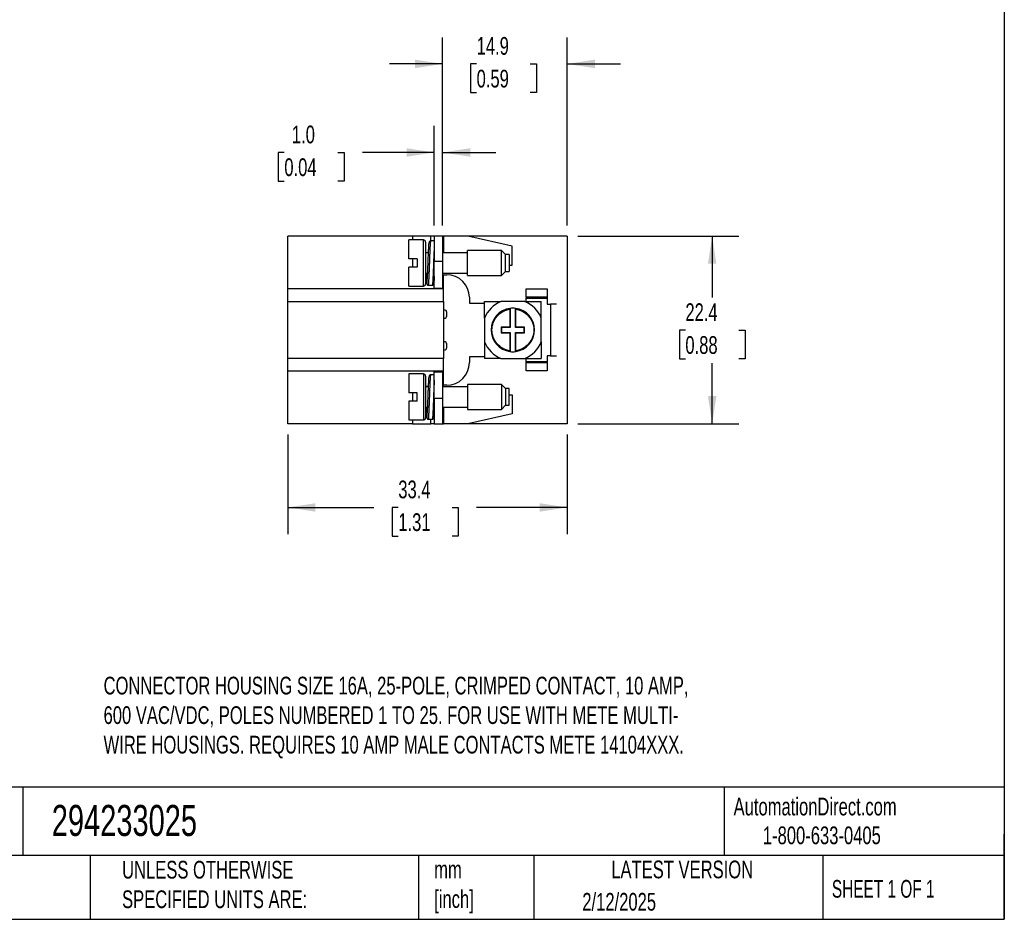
# Model space of a CAD drawing. Header units: millimetres. Extents: x 6 to 273, y 6 to 210.
# Tile 3 of 4: x 155 to 273, y 6 to 114. Entities that reach past the tile are written whole.
import ezdxf

# ---------------------------------------------------------------- set-up
doc = ezdxf.new("R2010")
doc.units = ezdxf.units.MM
doc.linetypes.add('SLD-Solid', pattern=[0])
doc.layers.add('DIMENSIONS', color=140, linetype='SLD-Solid', lineweight=25)
doc.layers.add('TEXT', color=140, linetype='SLD-Solid', lineweight=25)
doc.styles.add('SLDTEXTSTYLE0', font='TXT', dxfattribs={"width": 0.7})
doc.styles.add('SLDTEXTSTYLE1', font='TXT', dxfattribs={"width": 0.65})
doc.dimstyles.new('SLDDIMSTYLE0', dxfattribs={"dimtxt": 2.158008, "dimasz": 3.302, "dimexe": 0, "dimexo": 0.0625, "dimgap": 0.539502, "dimtad": 0, "dimtih": 1, "dimtoh": 1, "dimrnd": 1e-09, "dimzin": 12, "dimdsep": 46, "dimtxsty": 'SLDTEXTSTYLE0', "dimsah": 1, "dimcen": 0.09, "dimadec": 0, "dimazin": 3, "dimtfac": 1, "dimtofl": 0, "dimtmove": 0, "dimatfit": 3, "dimfxl": 0, "dimfrac": 2, "dimtolj": 1, "dimtzin": 12, "dimarcsym": 0})
doc.dimstyles.new('SLDDIMSTYLE1', dxfattribs={"dimtxt": 2.158008, "dimasz": 3.302, "dimexe": 0, "dimexo": 0.0625, "dimgap": 0.539502, "dimtad": 0, "dimtih": 1, "dimtoh": 1, "dimrnd": 1e-09, "dimzin": 4, "dimdsep": 46, "dimtxsty": 'SLDTEXTSTYLE0', "dimsah": 1, "dimcen": 0.09, "dimadec": 0, "dimazin": 1, "dimtfac": 1, "dimtmove": 0, "dimatfit": 0, "dimfxl": 0, "dimfrac": 2, "dimtolj": 1, "dimtzin": 12, "dimarcsym": 0})
doc.dimstyles.new('SLDDIMSTYLE3', dxfattribs={"dimtxt": 2.158008, "dimasz": 3.302, "dimexe": 0, "dimexo": 0.0625, "dimgap": 0.539502, "dimtad": 0, "dimtih": 1, "dimtoh": 1, "dimrnd": 1e-09, "dimzin": 12, "dimdsep": 46, "dimtxsty": 'SLDTEXTSTYLE0', "dimsah": 1, "dimcen": 0.09, "dimadec": 0, "dimazin": 3, "dimtfac": 1, "dimtmove": 0, "dimatfit": 0, "dimfxl": 0, "dimfrac": 2, "dimtolj": 1, "dimtzin": 12, "dimarcsym": 0})

# ---------------------------------------------------------------- blocks, each defined once
blk = doc.blocks.new('_D_2')
at = {"layer": 'DIMENSIONS'}
for p, q in [((222.08, 87.95), (241.31, 87.95)), ((238.14, 87.95), (238.14, 80.63)), ((234.93, 76.72), (234.21, 76.72)), ((234.21, 76.72), (234.21, 73.29)), ((241.34, 76.72), (242.07, 76.72)), ((242.07, 76.72), (242.07, 73.29)), ((234.21, 73.29), (234.93, 73.29)), ((242.07, 73.29), (241.34, 73.29)), ((238.14, 65.55), (238.14, 72.8)), ((222.08, 65.55), (241.31, 65.55))]:
    blk.add_line(p, q, dxfattribs=at)
for points in [[(238.14, 87.95), (237.63, 84.65), (238.64, 84.65)], [(238.14, 65.55), (238.64, 68.85), (237.63, 68.85)]]:
    blk.add_solid(points, dxfattribs=at)
at = {"layer": 'DIMENSIONS', "char_height": 2.117, "attachment_point": 1, "style": 'SLDTEXTSTYLE0'}
for s, insert in [('22.4', (234.93, 79.93)), ('0.88', (234.93, 76.01))]:
    blk.add_mtext(s, dxfattribs=dict(at, insert=insert))
blk = doc.blocks.new('_D_3')
at = {"layer": 'DIMENSIONS'}
for p, q in [((205.91, 89.22), (205.91, 111.7)), ((220.81, 89.22), (220.81, 111.7)), ((205.91, 108.53), (199.56, 108.53)), ((209.98, 108.53), (209.25, 108.53)), ((209.25, 108.53), (209.25, 105.1)), ((216.39, 108.53), (217.12, 108.53)), ((217.12, 108.53), (217.12, 105.1)), ((220.81, 108.53), (227.16, 108.53)), ((209.25, 105.1), (209.98, 105.1)), ((217.12, 105.1), (216.39, 105.1))]:
    blk.add_line(p, q, dxfattribs=at)
for points in [[(205.91, 108.53), (202.61, 109.04), (202.61, 108.02)], [(220.81, 108.53), (224.12, 108.02), (224.12, 109.04)]]:
    blk.add_solid(points, dxfattribs=at)
at = {"layer": 'DIMENSIONS', "char_height": 2.117, "attachment_point": 1, "style": 'SLDTEXTSTYLE0'}
for s, insert in [('14.9', (209.98, 111.74)), ('0.59', (209.98, 107.83))]:
    blk.add_mtext(s, dxfattribs=dict(at, insert=insert))
blk = doc.blocks.new('_D_4')
at = {"layer": 'DIMENSIONS'}
for p, q in [((204.91, 89.22), (204.91, 101.13)), ((205.91, 89.22), (205.91, 101.13)), ((187, 97.95), (186.28, 97.95)), ((186.28, 97.95), (186.28, 94.52)), ((193.41, 97.95), (194.14, 97.95)), ((194.14, 97.95), (194.14, 94.52)), ((204.91, 97.95), (196.34, 97.95)), ((205.91, 97.95), (212.26, 97.95)), ((186.28, 94.52), (187, 94.52)), ((194.14, 94.52), (193.41, 94.52))]:
    blk.add_line(p, q, dxfattribs=at)
for points in [[(204.91, 97.95), (201.61, 98.46), (201.61, 97.44)], [(205.91, 97.95), (209.22, 97.44), (209.22, 98.46)]]:
    blk.add_solid(points, dxfattribs=at)
at = {"layer": 'DIMENSIONS', "char_height": 2.117, "attachment_point": 1, "style": 'SLDTEXTSTYLE0'}
for s, insert in [('1.0', (187.9, 101.16)), ('0.04', (187, 97.25))]:
    blk.add_mtext(s, dxfattribs=dict(at, insert=insert))
blk = doc.blocks.new('_D_5')
at = {"layer": 'DIMENSIONS'}
for p, q in [((187.41, 64.28), (187.41, 52.37)), ((220.81, 64.28), (220.81, 52.37)), ((187.41, 55.55), (197.7, 55.55)), ((200.62, 55.55), (199.9, 55.55)), ((199.9, 55.55), (199.9, 52.12)), ((207.04, 55.55), (207.76, 55.55)), ((207.76, 55.55), (207.76, 52.12)), ((220.81, 55.55), (209.96, 55.55)), ((199.9, 52.12), (200.62, 52.12)), ((207.76, 52.12), (207.04, 52.12))]:
    blk.add_line(p, q, dxfattribs=at)
for points in [[(187.41, 55.55), (190.72, 55.04), (190.72, 56.05)], [(220.81, 55.55), (217.51, 56.05), (217.51, 55.04)]]:
    blk.add_solid(points, dxfattribs=at)
at = {"layer": 'DIMENSIONS', "char_height": 2.117, "attachment_point": 1, "style": 'SLDTEXTSTYLE0'}
for s, insert in [('33.4', (200.62, 58.76)), ('1.31', (200.62, 54.85))]:
    blk.add_mtext(s, dxfattribs=dict(at, insert=insert))

msp = doc.modelspace()

# ---------------------------------------------------------------- linework, layer by layer
for p, q in [((202.314, 87.952), (187.414, 87.952)), ((187.414, 81.652), (187.414, 87.952)), ((203.631, 87.497), (201.881, 87.497)), ((201.881, 85.247), (201.881, 87.497)), ((202.314, 87.952), (202.314, 87.497)), ((204.514, 87.952), (202.314, 87.952)), ((203.631, 81.997), (203.631, 87.497)), ((204.914, 87.397), (204.481, 87.397)), ((204.514, 87.397), (204.514, 87.952)), ((220.814, 87.952), (204.514, 87.952)), ((205.914, 87.947), (204.914, 87.947)), ((204.914, 87.947), (204.914, 84.947)), ((205.914, 87.947), (205.914, 84.947)), ((206.012, 87.947), (205.914, 87.947)), ((208.916, 87.947), (206.012, 87.947)), ((206.012, 87.947), (206.012, 85.972)), ((214.214, 86.747), (208.916, 87.947)), ((220.814, 87.952), (220.814, 65.552)), ((204.23, 85.972), (203.881, 85.972)), ((208.881, 85.972), (205.914, 85.972)), ((212.94, 86.247), (208.881, 86.247)), ((208.881, 84.747), (208.881, 86.247)), ((213.44, 85.747), (212.94, 86.247)), ((212.94, 83.247), (212.94, 86.247)), ((214.214, 84.497), (214.214, 86.747)), ((202.881, 85.247), (201.881, 85.247)), ((202.314, 85.247), (202.314, 84.247)), ((202.881, 85.247), (202.881, 84.247)), ((204.914, 81.747), (204.914, 84.947)), ((204.914, 84.947), (205.914, 84.947)), ((205.914, 84.947), (205.914, 81.747)), ((208.881, 83.247), (208.881, 84.747)), ((213.881, 85.747), (213.44, 85.747)), ((213.44, 83.747), (213.44, 85.747)), ((213.881, 85.747), (213.881, 84.747)), ((213.881, 84.747), (213.881, 83.747)), ((201.881, 81.997), (201.881, 84.247)), ((202.881, 84.247), (201.881, 84.247)), ((212.94, 83.247), (213.44, 83.747)), ((213.44, 83.747), (213.881, 83.747)), ((213.881, 84.497), (214.214, 84.497)), ((203.881, 83.522), (204.085, 83.522)), ((203.881, 83.502), (203.931, 83.502)), ((205.914, 83.522), (208.881, 83.522)), ((205.914, 83.347), (206.014, 83.347)), ((206.014, 83.347), (206.414, 83.347)), ((206.014, 81.652), (206.014, 83.347)), ((208.881, 83.247), (212.94, 83.247)), ((187.414, 80.152), (187.414, 81.652)), ((206.014, 81.652), (187.414, 81.652)), ((201.881, 81.997), (203.631, 81.997)), ((204.181, 82.097), (204.681, 82.097)), ((204.914, 81.747), (205.914, 81.747)), ((204.914, 81.652), (204.914, 81.747)), ((205.914, 81.747), (205.914, 81.652)), ((206.014, 80.152), (206.014, 81.652)), ((215.914, 80.647), (215.914, 81.647)), ((215.914, 81.647), (218.414, 81.647)), ((218.414, 81.647), (218.414, 80.647)), ((187.414, 80.152), (206.014, 80.152)), ((187.414, 73.352), (187.414, 80.152)), ((206.014, 80.152), (206.014, 73.352)), ((209.114, 80.647), (209.114, 79.947)), ((215.739, 80.147), (212.89, 80.147)), ((218.414, 80.647), (215.914, 80.647)), ((215.914, 80.647), (215.914, 80.547)), ((215.914, 80.547), (218.414, 80.547)), ((215.914, 80.147), (215.914, 80.547)), ((218.414, 80.647), (218.414, 80.547)), ((218.414, 80.547), (218.414, 79.847)), ((206.114, 79.147), (206.014, 79.147)), ((206.414, 78.447), (206.414, 78.847)), ((209.114, 79.947), (210.914, 79.947)), ((213.964, 79.222), (213.964, 77.097)), ((214.006, 79.328), (214.006, 77.055)), ((214.622, 77.055), (214.622, 79.328)), ((214.664, 77.097), (214.664, 79.222)), ((218.414, 79.847), (218.814, 79.847)), ((218.814, 79.847), (218.814, 73.647)), ((219.513, 79.847), (218.814, 79.847)), ((206.014, 78.147), (206.114, 78.147)), ((210.914, 78.171), (210.914, 75.322)), ((217.714, 75.322), (217.714, 78.171)), ((213.964, 77.097), (212.914, 77.097)), ((212.914, 77.097), (212.914, 76.397)), ((212.914, 77.097), (212.956, 77.055)), ((214.006, 77.055), (212.956, 77.055)), ((212.956, 77.055), (212.956, 76.438)), ((213.964, 77.097), (214.006, 77.055)), ((214.664, 77.097), (214.622, 77.055)), ((215.672, 77.055), (214.622, 77.055)), ((215.714, 77.097), (214.664, 77.097)), ((215.714, 77.097), (215.672, 77.055)), ((215.672, 76.438), (215.672, 77.055)), ((215.714, 76.397), (215.714, 77.097)), ((206.114, 75.347), (206.014, 75.347)), ((212.914, 76.397), (212.956, 76.438)), ((212.914, 76.397), (213.964, 76.397)), ((212.956, 76.438), (214.006, 76.438)), ((213.964, 76.397), (214.006, 76.438)), ((213.964, 76.397), (213.964, 74.271)), ((214.006, 76.438), (214.006, 74.165)), ((214.622, 74.165), (214.622, 76.438)), ((214.664, 76.397), (214.622, 76.438)), ((214.622, 76.438), (215.672, 76.438)), ((214.664, 74.271), (214.664, 76.397)), ((214.664, 76.397), (215.714, 76.397)), ((215.672, 76.438), (215.714, 76.397)), ((206.014, 74.347), (206.114, 74.347)), ((206.414, 74.647), (206.414, 75.047)), ((187.414, 71.852), (187.414, 73.352)), ((206.014, 73.352), (187.414, 73.352)), ((206.014, 71.852), (206.014, 73.352)), ((210.914, 73.547), (209.114, 73.547)), ((209.114, 73.547), (209.114, 72.847)), ((212.89, 73.347), (215.739, 73.347)), ((215.914, 72.947), (215.914, 73.347)), ((218.814, 73.647), (218.414, 73.647)), ((218.414, 73.647), (218.414, 72.947)), ((218.814, 73.647), (219.513, 73.647)), ((187.414, 71.852), (206.014, 71.852)), ((187.414, 65.552), (187.414, 71.852)), ((204.914, 71.747), (204.914, 71.852)), ((205.914, 71.852), (205.914, 71.747)), ((206.014, 70.147), (206.014, 71.852)), ((218.414, 72.947), (215.914, 72.947)), ((215.914, 72.847), (215.914, 72.947)), ((215.914, 72.847), (218.414, 72.847)), ((215.914, 71.847), (215.914, 72.847)), ((218.414, 71.847), (215.914, 71.847)), ((218.414, 72.847), (218.414, 72.947)), ((218.414, 72.847), (218.414, 71.847)), ((203.631, 71.497), (201.881, 71.497)), ((201.881, 71.497), (201.881, 69.247)), ((203.631, 71.497), (203.631, 65.997)), ((204.914, 71.397), (204.481, 71.397)), ((204.914, 68.547), (204.914, 71.747)), ((204.914, 71.747), (205.914, 71.747)), ((205.914, 71.747), (205.914, 68.547)), ((204.232, 70.002), (203.881, 70.002)), ((204.23, 69.972), (203.881, 69.972)), ((205.914, 70.147), (206.014, 70.147)), ((208.881, 69.972), (205.914, 69.972)), ((206.414, 70.147), (206.014, 70.147)), ((212.94, 70.247), (208.881, 70.247)), ((208.881, 70.247), (208.881, 68.747)), ((213.44, 69.747), (212.94, 70.247)), ((212.94, 70.247), (212.94, 67.247)), ((213.881, 69.747), (213.44, 69.747)), ((213.44, 69.747), (213.44, 67.747)), ((213.881, 68.747), (213.881, 69.747)), ((202.881, 69.247), (201.881, 69.247)), ((202.314, 69.247), (202.314, 68.247)), ((202.881, 68.247), (202.881, 69.247)), ((205.914, 68.547), (204.914, 68.547)), ((204.914, 68.547), (204.914, 65.547)), ((205.914, 68.547), (205.914, 65.547)), ((208.881, 68.747), (208.881, 67.247)), ((213.881, 68.997), (214.214, 68.997)), ((213.881, 67.747), (213.881, 68.747)), ((214.214, 68.997), (214.214, 66.747)), ((201.881, 68.247), (201.881, 65.997)), ((202.881, 68.247), (201.881, 68.247)), ((203.881, 67.522), (204.085, 67.522)), ((205.914, 67.522), (208.881, 67.522)), ((206.012, 67.522), (206.012, 65.547)), ((208.881, 67.247), (212.94, 67.247)), ((212.94, 67.247), (213.44, 67.747)), ((213.44, 67.747), (213.881, 67.747)), ((201.881, 65.997), (203.631, 65.997)), ((202.314, 65.997), (202.314, 65.552)), ((204.181, 66.097), (204.681, 66.097)), ((204.514, 65.552), (204.514, 66.097)), ((214.214, 66.747), (208.916, 65.547)), ((202.314, 65.552), (187.414, 65.552)), ((202.314, 65.552), (204.514, 65.552)), ((204.914, 65.552), (204.514, 65.552)), ((204.914, 65.547), (205.914, 65.547)), ((205.914, 65.547), (206.012, 65.547)), ((208.916, 65.547), (206.012, 65.547)), ((220.814, 65.552), (208.938, 65.552))]:
    msp.add_line(p, q)
for centre, radius, start, end in [((203.631, 87.247), 0.25, 0, 90), ((206.414, 80.647), 2.7, 0, 90), ((203.631, 82.247), 0.25, 270, 0), ((214.314, 76.747), 3.686, 112.7306, 157.2694), ((214.314, 76.747), 3.686, 22.7306, 67.2694), ((206.114, 78.847), 0.3, 0, 90), ((214.314, 76.747), 2.6, 97.61985, 262.38015), ((214.314, 76.747), 2.6, 96.80496, 97.61985), ((214.314, 76.747), 2.6, 83.19504, 96.80496), ((214.314, 76.747), 2.6, 82.38015, 83.19504), ((214.314, 76.747), 2.6, 277.61985, 82.38015), ((206.114, 78.447), 0.3, 270, 0), ((206.114, 75.047), 0.3, 0, 90), ((214.314, 76.747), 3.686, 202.7306, 247.2694), ((214.314, 76.747), 3.686, 292.7306, 337.2694), ((206.114, 74.647), 0.3, 270, 0), ((214.314, 76.747), 2.6, 262.38015, 263.19504), ((214.314, 76.747), 2.6, 263.19504, 276.80496), ((214.314, 76.747), 2.6, 276.80496, 277.61985), ((206.414, 72.847), 2.7, 270, 0), ((203.631, 71.247), 0.25, 0, 90), ((203.631, 66.247), 0.25, 270, 0)]:
    msp.add_arc(centre, radius, start, end)
for points, knots in [([(203.881, 87.247), (203.881, 87.247), (203.881, 86.126), (203.881, 83.367), (203.881, 82.247), (203.881, 82.247)], [0, 0, 0, 0, 0.5, 0.5, 1, 1, 1, 1]), ([(204.181, 84.739), (204.188, 84.928), (204.203, 85.336), (204.228, 85.929), (204.254, 86.468), (204.277, 86.871), (204.294, 87.099), (204.303, 87.139), (204.305, 87.144)], [0, 0, 0, 0, 0.1737665, 0.3761833, 0.5786, 0.7742361, 0.9698721, 1, 1, 1, 1]), ([(204.482, 87.397), (204.46, 87.394), (204.416, 87.388), (204.339, 87.324), (204.328, 87.277), (204.318, 87.22), (204.314, 87.199)], [0, 0, 0, 0, 0.1364561, 0.2773769, 0.7328547, 1, 1, 1, 1]), ([(204.481, 87.395), (204.48, 87.395), (204.473, 87.398), (204.46, 87.346), (204.446, 87.226), (204.436, 87.113), (204.431, 87.044), (204.426, 86.969), (204.421, 86.886), (204.416, 86.798), (204.411, 86.703), (204.408, 86.633), (204.405, 86.579), (204.402, 86.509), (204.396, 86.403), (204.39, 86.264), (204.383, 86.119), (204.376, 85.942), (204.363, 85.64), (204.348, 85.237), (204.336, 84.898), (204.331, 84.747)], [0, 0, 0, 0, 0.0193439, 0.1410558, 0.2627631, 0.2975845, 0.3324055, 0.3672262, 0.4020465, 0.4368665, 0.4716861, 0.5065053, 0.5089724, 0.5268701, 0.575216, 0.6098875, 0.651554, 0.700214, 0.7558663, 0.890773, 1, 1, 1, 1]), ([(204.914, 86.756), (204.914, 86.75), (204.911, 86.702), (204.908, 86.642), (204.905, 86.577), (204.903, 86.547), (204.9, 86.472), (204.893, 86.325), (204.881, 86.072), (204.869, 85.79), (204.859, 85.521), (204.851, 85.307), (204.843, 85.107), (204.837, 84.921), (204.833, 84.803), (204.831, 84.747)], [0, 0, 0, 0, 0.0120722, 0.0994578, 0.1128734, 0.1307424, 0.1530648, 0.246729, 0.3804266, 0.554118, 0.658343, 0.7550446, 0.8442219, 0.9258739, 1, 1, 1, 1]), ([(204.007, 82.332), (204.014, 82.294), (204.031, 82.211), (204.056, 82.296), (204.079, 82.531), (204.103, 82.915), (204.129, 83.425), (204.155, 84.025), (204.171, 84.481), (204.18, 84.715), (204.181, 84.739)], [0, 0, 0, 0, 0.1280976, 0.2732322, 0.4135049, 0.5537776, 0.6989121, 0.8440466, 0.9843194, 1, 1, 1, 1]), ([(204.331, 84.747), (204.325, 84.571), (204.314, 84.228), (204.295, 83.728), (204.278, 83.335), (204.266, 83.079), (204.26, 82.964), (204.258, 82.915), (204.256, 82.891), (204.256, 82.875), (204.255, 82.865), (204.255, 82.861), (204.254, 82.845), (204.251, 82.786), (204.247, 82.708), (204.242, 82.618), (204.237, 82.542), (204.232, 82.461), (204.226, 82.378), (204.22, 82.299), (204.212, 82.225), (204.203, 82.158), (204.193, 82.113), (204.185, 82.086), (204.181, 82.097), (204.181, 82.097)], [0, 0, 0, 0, 0.1265531, 0.2469831, 0.3743376, 0.4457382, 0.4771679, 0.4854002, 0.4936326, 0.501865, 0.5020227, 0.5031961, 0.5063946, 0.5183937, 0.564791, 0.591718, 0.6234243, 0.6599094, 0.7011729, 0.7472142, 0.7959163, 0.8541812, 0.9220057, 0.9993859, 1, 1, 1, 1]), ([(204.831, 84.747), (204.825, 84.571), (204.814, 84.228), (204.799, 83.856), (204.789, 83.598), (204.781, 83.407), (204.771, 83.19), (204.762, 83.009), (204.757, 82.908), (204.753, 82.83), (204.749, 82.748), (204.743, 82.639), (204.738, 82.538), (204.732, 82.448), (204.726, 82.366), (204.715, 82.248), (204.701, 82.134), (204.688, 82.09), (204.681, 82.097), (204.681, 82.097)], [0, 0, 0, 0, 0.1265729, 0.2470155, 0.2785992, 0.3297932, 0.4019871, 0.4642114, 0.4974598, 0.5021001, 0.543568, 0.5850363, 0.6265052, 0.6679746, 0.7094445, 0.7509148, 0.8751537, 0.9993973, 1, 1, 1, 1]), ([(204.099, 83.669), (204.094, 83.615), (204.078, 83.447), (204.054, 83.306), (204.019, 83.285), (203.995, 83.369), (203.982, 83.495), (203.979, 83.522)], [0, 0, 0, 0, 0.1265319, 0.3940239, 0.6614639, 0.9291042, 1, 1, 1, 1]), ([(203.931, 83.502), (203.94, 83.32), (203.957, 82.962), (203.98, 82.583), (203.996, 82.368), (204.006, 82.336), (204.007, 82.332)], [0, 0, 0, 0, 0.3251424, 0.6432531, 0.9613638, 1, 1, 1, 1]), ([(204.914, 83.156), (204.91, 83.078), (204.898, 82.83), (204.879, 82.547), (204.863, 82.343), (204.854, 82.318), (204.853, 82.316)], [0, 0, 0, 0, 0.1795789, 0.5713673, 0.9631557, 1, 1, 1, 1]), ([(204.017, 82.277), (204.02, 82.251), (204.026, 82.21), (204.062, 82.146), (204.121, 82.104), (204.161, 82.099), (204.181, 82.097)], [0, 0, 0, 0, 0.4536661, 0.7272625, 0.8639707, 1, 1, 1, 1]), ([(204.681, 82.097), (204.703, 82.099), (204.745, 82.105), (204.819, 82.163), (204.833, 82.208), (204.841, 82.247), (204.844, 82.261)], [0, 0, 0, 0, 0.15846654, 0.31305682, 0.75771006, 1, 1, 1, 1]), ([(211.814, 76.747), (211.814, 77.349), (212.032, 77.931), (212.822, 78.841), (213.368, 79.138), (213.964, 79.222)], [0, 0, 0, 0, 0.5, 0.5, 1, 1, 1, 1]), ([(213.964, 79.222), (213.964, 79.233), (213.964, 79.245), (213.965, 79.256), (213.965, 79.267), (213.965, 79.277), (213.965, 79.286), (213.966, 79.295), (213.966, 79.302), (213.967, 79.308), (213.967, 79.314), (213.968, 79.319), (213.968, 79.321), (213.969, 79.323), (213.969, 79.324), (213.97, 79.324)], [0, 0, 0, 0, 0.00003428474, 0.00003428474, 0.00003428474, 0.00006856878, 0.00006856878, 0.00006856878, 0.00010284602, 0.00010284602, 0.00010284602, 0.00013690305, 0.00013690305, 0.00013690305, 0.00015742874, 0.00015742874, 0.00015742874, 0.00015742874]), ([(214.659, 79.324), (214.66, 79.324), (214.66, 79.321), (214.661, 79.318), (214.661, 79.314), (214.662, 79.308), (214.662, 79.301), (214.663, 79.294), (214.663, 79.285), (214.663, 79.276), (214.664, 79.266), (214.664, 79.255), (214.664, 79.244), (214.664, 79.237), (214.664, 79.229), (214.664, 79.222)], [0, 0, 0, 0, 0.00003359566, 0.00003359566, 0.00003359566, 0.00006717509, 0.00006717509, 0.00006717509, 0.00010099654, 0.00010099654, 0.00010099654, 0.00013513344, 0.00013513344, 0.00013513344, 0.00015742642, 0.00015742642, 0.00015742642, 0.00015742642]), ([(214.664, 79.222), (215.261, 79.138), (215.807, 78.841), (216.597, 77.931), (216.814, 77.349), (216.814, 76.144), (216.597, 75.562), (215.807, 74.652), (215.261, 74.356), (214.664, 74.271)], [0, 0, 0, 0, 0.25, 0.25, 0.5, 0.5, 0.75, 0.75, 1, 1, 1, 1]), ([(213.964, 74.271), (213.368, 74.356), (212.822, 74.652), (212.032, 75.562), (211.814, 76.144), (211.814, 76.747)], [0, 0, 0, 0, 0.5, 0.5, 1, 1, 1, 1]), ([(213.97, 74.17), (213.969, 74.17), (213.968, 74.172), (213.968, 74.175), (213.967, 74.179), (213.967, 74.185), (213.966, 74.192), (213.966, 74.199), (213.965, 74.208), (213.965, 74.217), (213.965, 74.227), (213.965, 74.238), (213.964, 74.249), (213.964, 74.256), (213.964, 74.264), (213.964, 74.271)], [0, 0, 0, 0, 0.00003359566, 0.00003359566, 0.00003359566, 0.00006717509, 0.00006717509, 0.00006717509, 0.00010099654, 0.00010099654, 0.00010099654, 0.00013513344, 0.00013513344, 0.00013513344, 0.00015742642, 0.00015742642, 0.00015742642, 0.00015742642]), ([(214.664, 74.271), (214.664, 74.26), (214.664, 74.248), (214.664, 74.237), (214.664, 74.227), (214.663, 74.216), (214.663, 74.207), (214.663, 74.198), (214.662, 74.191), (214.662, 74.185), (214.661, 74.179), (214.661, 74.174), (214.66, 74.172), (214.66, 74.17), (214.659, 74.17), (214.659, 74.17)], [0, 0, 0, 0, 0.00003428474, 0.00003428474, 0.00003428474, 0.00006856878, 0.00006856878, 0.00006856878, 0.00010284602, 0.00010284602, 0.00010284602, 0.00013690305, 0.00013690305, 0.00013690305, 0.00015742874, 0.00015742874, 0.00015742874, 0.00015742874]), ([(203.881, 71.247), (203.881, 71.246), (203.881, 71.244), (203.881, 71.229), (203.881, 71.204), (203.881, 71.17), (203.881, 71.126), (203.881, 71.033), (203.881, 70.852), (203.881, 70.526), (203.881, 70.129), (203.881, 69.685), (203.881, 69.218), (203.881, 68.747), (203.881, 68.275), (203.881, 67.809), (203.881, 67.364), (203.881, 66.967), (203.881, 66.642), (203.881, 66.436), (203.881, 66.319), (203.881, 66.258), (203.881, 66.25), (203.881, 66.247)], [0, 0, 0, 0, 0.0201456, 0.0401354, 0.0600488, 0.0799659, 0.0999669, 0.1201308, 0.185078, 0.2500934, 0.3150405, 0.3800559, 0.4400086, 0.5000289, 0.5599816, 0.620002, 0.6849491, 0.7499645, 0.8149116, 0.879927, 0.9200436, 0.9598539, 1, 1, 1, 1]), ([(204.181, 68.739), (204.188, 68.928), (204.203, 69.336), (204.228, 69.929), (204.254, 70.468), (204.277, 70.871), (204.294, 71.099), (204.303, 71.139), (204.305, 71.144)], [0, 0, 0, 0, 0.17376653, 0.37618326, 0.57859999, 0.77423606, 0.96987213, 1, 1, 1, 1]), ([(204.482, 71.397), (204.46, 71.394), (204.416, 71.388), (204.339, 71.324), (204.328, 71.277), (204.318, 71.22), (204.314, 71.199)], [0, 0, 0, 0, 0.1364561, 0.2773769, 0.7328547, 1, 1, 1, 1]), ([(204.481, 71.395), (204.48, 71.395), (204.473, 71.398), (204.46, 71.346), (204.446, 71.226), (204.436, 71.113), (204.431, 71.044), (204.426, 70.969), (204.421, 70.886), (204.416, 70.798), (204.411, 70.703), (204.408, 70.633), (204.405, 70.579), (204.402, 70.509), (204.396, 70.403), (204.39, 70.264), (204.383, 70.119), (204.376, 69.942), (204.363, 69.64), (204.348, 69.237), (204.336, 68.898), (204.331, 68.747)], [0, 0, 0, 0, 0.0193439, 0.1410558, 0.2627631, 0.2975845, 0.3324055, 0.3672262, 0.4020465, 0.4368665, 0.4716861, 0.5065053, 0.5089724, 0.5268701, 0.575216, 0.6098875, 0.651554, 0.700214, 0.7558663, 0.890773, 1, 1, 1, 1]), ([(204.914, 70.756), (204.914, 70.75), (204.911, 70.702), (204.908, 70.642), (204.905, 70.577), (204.903, 70.547), (204.9, 70.472), (204.893, 70.325), (204.881, 70.072), (204.869, 69.79), (204.859, 69.521), (204.851, 69.307), (204.843, 69.107), (204.837, 68.921), (204.833, 68.803), (204.831, 68.747)], [0, 0, 0, 0, 0.0120722, 0.0994578, 0.1128734, 0.1307424, 0.1530648, 0.246729, 0.3804266, 0.554118, 0.658343, 0.7550446, 0.8442219, 0.9258739, 1, 1, 1, 1]), ([(204.007, 66.332), (204.014, 66.294), (204.031, 66.211), (204.056, 66.296), (204.079, 66.531), (204.103, 66.915), (204.129, 67.425), (204.155, 68.025), (204.171, 68.481), (204.18, 68.715), (204.181, 68.739)], [0, 0, 0, 0, 0.1280976, 0.2732322, 0.4135049, 0.5537776, 0.6989121, 0.8440466, 0.9843194, 1, 1, 1, 1]), ([(204.331, 68.747), (204.325, 68.571), (204.314, 68.228), (204.295, 67.728), (204.278, 67.335), (204.266, 67.079), (204.26, 66.964), (204.258, 66.915), (204.256, 66.891), (204.256, 66.875), (204.255, 66.865), (204.255, 66.861), (204.254, 66.845), (204.251, 66.786), (204.247, 66.708), (204.242, 66.618), (204.237, 66.542), (204.232, 66.461), (204.226, 66.378), (204.22, 66.299), (204.212, 66.225), (204.203, 66.158), (204.193, 66.113), (204.185, 66.086), (204.181, 66.097), (204.181, 66.097)], [0, 0, 0, 0, 0.1265531, 0.2469831, 0.3743376, 0.4457382, 0.4771679, 0.4854002, 0.4936326, 0.501865, 0.5020227, 0.5031961, 0.5063946, 0.5183937, 0.564791, 0.591718, 0.6234243, 0.6599094, 0.7011729, 0.7472142, 0.7959163, 0.8541812, 0.9220057, 0.9993859, 1, 1, 1, 1]), ([(204.831, 68.747), (204.825, 68.571), (204.814, 68.228), (204.799, 67.856), (204.789, 67.598), (204.781, 67.407), (204.771, 67.19), (204.762, 67.009), (204.757, 66.908), (204.753, 66.83), (204.749, 66.748), (204.743, 66.639), (204.738, 66.538), (204.732, 66.448), (204.726, 66.366), (204.715, 66.248), (204.701, 66.134), (204.688, 66.09), (204.681, 66.097), (204.681, 66.097)], [0, 0, 0, 0, 0.1265729, 0.2470155, 0.2785992, 0.3297932, 0.4019871, 0.4642114, 0.4974598, 0.5021001, 0.543568, 0.5850363, 0.6265052, 0.6679746, 0.7094445, 0.7509148, 0.8751537, 0.9993973, 1, 1, 1, 1]), ([(203.93, 67.522), (203.93, 67.517), (203.939, 67.309), (203.957, 66.972), (203.98, 66.58), (203.996, 66.368), (204.006, 66.336), (204.007, 66.332)], [0, 0, 0, 0, 0.0072969, 0.3327318, 0.647265, 0.9617983, 1, 1, 1, 1]), ([(204.099, 67.669), (204.094, 67.615), (204.078, 67.447), (204.054, 67.306), (204.019, 67.285), (203.995, 67.369), (203.982, 67.495), (203.979, 67.522)], [0, 0, 0, 0, 0.1265319, 0.3940239, 0.6614639, 0.9291042, 1, 1, 1, 1]), ([(204.914, 67.156), (204.91, 67.078), (204.898, 66.83), (204.879, 66.547), (204.863, 66.343), (204.854, 66.318), (204.853, 66.316)], [0, 0, 0, 0, 0.17957892, 0.57136729, 0.96315565, 1, 1, 1, 1]), ([(204.017, 66.277), (204.02, 66.251), (204.026, 66.21), (204.062, 66.146), (204.121, 66.104), (204.161, 66.099), (204.181, 66.097)], [0, 0, 0, 0, 0.4536661, 0.7272625, 0.8639707, 1, 1, 1, 1]), ([(204.681, 66.097), (204.703, 66.099), (204.745, 66.105), (204.819, 66.163), (204.833, 66.208), (204.841, 66.247), (204.844, 66.261)], [0, 0, 0, 0, 0.1584665, 0.3130568, 0.7577101, 1, 1, 1, 1])]:
    msp.add_open_spline(points, degree=3, knots=knots)
for points in [[(210.914, 80.147), (211.571, 80.147), (212.229, 80.147), (212.89, 80.147)], [(210.914, 78.171), (210.914, 78.832), (210.914, 79.49), (210.914, 80.147)], [(215.739, 80.147), (216.399, 80.147), (217.057, 80.147), (217.714, 80.147)], [(217.714, 78.171), (217.714, 78.832), (217.714, 79.49), (217.714, 80.147)], [(210.914, 75.322), (210.914, 74.662), (210.914, 74.004), (210.914, 73.347)], [(217.714, 75.322), (217.714, 74.662), (217.714, 74.004), (217.714, 73.347)], [(212.89, 73.347), (212.229, 73.347), (211.571, 73.347), (210.914, 73.347)], [(215.739, 73.347), (216.399, 73.347), (217.057, 73.347), (217.714, 73.347)]]:
    msp.add_open_spline(points, degree=3)
at = {"layer": 'TEXT'}
for p, q in [((273.05, 209.55), (273.05, 6.35)), ((273.05, 22.126), (6.35, 22.126)), ((155.759, 22.126), (155.759, 13.97)), ((239.575, 22.126), (239.575, 13.97)), ((273.05, 6.35), (273.05, 16.51)), ((273.05, 13.97), (6.35, 13.97)), ((163.78, 13.97), (163.78, 6.35)), ((203.024, 13.97), (203.024, 6.35)), ((216.812, 13.97), (216.812, 6.35)), ((251.349, 13.97), (251.349, 6.35)), ((6.35, 6.35), (273.05, 6.35))]:
    msp.add_line(p, q, dxfattribs=at)

# ---------------------------------------------------------------- texts
for s, insert, char_height, attachment_point, style in [('CONNECTOR HOUSING SIZE 16A, 25-POLE, CRIMPED CONTACT, 10 AMP, ^J600 VAC/VDC, POLES NUMBERED 1 TO 25. FOR USE WITH METE MULTI-^JWIRE HOUSINGS. REQUIRES 10 AMP MALE CONTACTS METE 14104XXX.', (165.395, 35.326), 2.116667, 1, 'SLDTEXTSTYLE0'), ('294233025', (159.208, 20.011), 3.7042, 1, 'SLDTEXTSTYLE0'), ('AutomationDirect.com', (240.695, 20.877), 2.11667, 1, 'SLDTEXTSTYLE0'), ('1-800-633-0405', (244.192, 17.437), 2.11667, 1, 'SLDTEXTSTYLE0'), ('UNLESS OTHERWISE ^JSPECIFIED UNITS ARE:', (167.608, 13.331), 2.11667, 1, 'SLDTEXTSTYLE0'), ('LATEST VERSION', (234.552, 13.364), 2.11667, 2, 'SLDTEXTSTYLE0'), ('mm^J[inch]', (204.907, 13.357), 2.1167, 1, 'SLDTEXTSTYLE0'), ('SHEET 1 OF 1', (252.441, 11.051), 2.11667, 1, 'SLDTEXTSTYLE1'), ('2/12/2025', (222.613, 9.503), 2.1167, 1, 'SLDTEXTSTYLE0')]:
    msp.add_mtext(s, dxfattribs=dict(at, insert=insert, char_height=char_height, attachment_point=attachment_point, style=style))

# ---------------------------------------------------------------- dimensions: what is measured, and where the dimension line sits
at = {"layer": 'DIMENSIONS'}
for base, p1, p2, dimstyle, picture, middle in [((205.914, 108.529), (220.814, 87.952), (205.914, 87.947), 'SLDDIMSTYLE3', '_D_3', (213.186, 108.529)), ((205.914, 97.952), (204.914, 87.947), (205.914, 87.947), 'SLDDIMSTYLE1', '_D_4', (190.207, 97.952)), ((187.414, 55.547), (220.814, 65.552), (187.414, 65.552), 'SLDDIMSTYLE0', '_D_5', (203.831, 55.547))]:
    dim = msp.add_linear_dim(base=base, p1=p1, p2=p2, dimstyle=dimstyle, dxfattribs=at)
    dim.commit()
    dim.dimension.update_dxf_attribs({"geometry": picture, "text_midpoint": middle, "dimtype": 160})
dim = msp.add_linear_dim(base=(238.136, 65.552), p1=(220.814, 87.952), p2=(220.814, 65.552), angle=90, dimstyle='SLDDIMSTYLE0', dxfattribs=at)
dim.commit()
dim.dimension.update_dxf_attribs({"geometry": '_D_2', "text_midpoint": (238.136, 76.716), "dimtype": 160})

doc.saveas('drawing.dxf')
